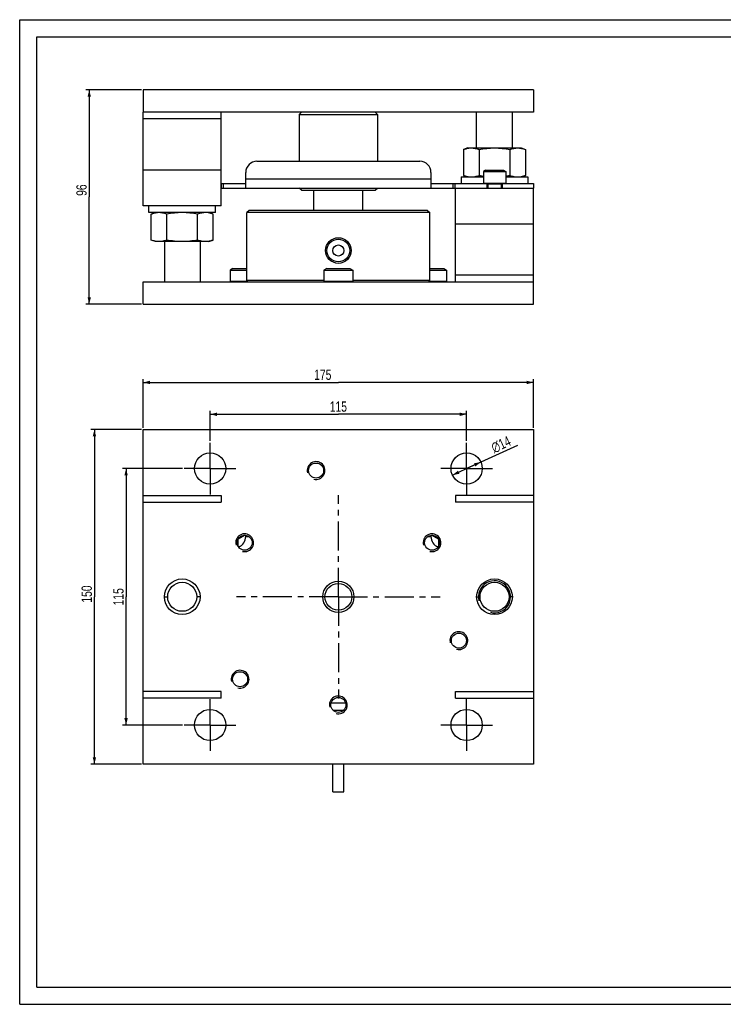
# Model space of a CAD drawing. Header units: millimetres. Extents: x 0 to 410, y 0 to 287.
# Tile 1 of 57: x 0 to 205, y 0 to 287. Entities that reach past the tile are written whole.
import ezdxf

# ---------------------------------------------------------------- set-up
doc = ezdxf.new("R2010")
doc.units = ezdxf.units.MM
doc.header["$LTSCALE"] = 22.55
doc.linetypes.add('CENTER', pattern=[0.6, 0.375, -0.075, 0.075, -0.075])
doc.layers.get('0').update_dxf_attribs({"linetype": 'CONTINUOUS'})
for name, color, linetype in [('02___PRT_ALL_AXES', 7, 'CONTINUOUS'), ('1_ASSI', 7, 'CONTINUOUS'), ('9_QUOTE', 7, 'CONTINUOUS')]:
    doc.layers.add(name, color=color, linetype=linetype)
doc.styles.get("Standard").update_dxf_attribs({"font": 'txt', "width": 0.75})
doc.styles.add('TEXTSTYLE_3', font='gdt', dxfattribs={"width": 0.75})
doc.dimstyles.new('DIMSTYLE_1', dxfattribs={"dimtxt": 3, "dimasz": 2, "dimexe": 0.18, "dimexo": 0.0625, "dimgap": 0.09, "dimtad": 1, "dimdec": 3, "dimlfac": 1.538462, "dimdsep": 46, "dimtxsty": 'Standard', "dimblk": '_FILLED', "dimblk1": '_FILLED', "dimblk2": '_FILLED', "dimcen": 0.09, "dimadec": 0, "dimazin": 0, "dimtp": 0.5, "dimtm": 0.5, "dimtfac": 1, "dimtdec": 3, "dimtofl": 0, "dimtmove": 0, "dimatfit": 3, "dimldrblk": '_FILLED', "dimfxl": 0, "dimtolj": 1, "dimarcsym": 0})
doc.dimstyles.new('DIMSTYLE_2', dxfattribs={"dimtxt": 3, "dimasz": 2, "dimexe": 0.18, "dimexo": 0.0625, "dimgap": 0.09, "dimtad": 1, "dimdec": 3, "dimlfac": 1.538462, "dimdsep": 46, "dimtxsty": 'Standard', "dimblk": '_FILLED', "dimblk1": '_FILLED', "dimblk2": '_FILLED', "dimcen": 0.09, "dimadec": 0, "dimazin": 0, "dimtp": 0.3, "dimtm": 0.3, "dimtfac": 1, "dimtdec": 3, "dimtofl": 0, "dimtmove": 0, "dimatfit": 3, "dimldrblk": '_FILLED', "dimfxl": 0, "dimtolj": 1, "dimarcsym": 0})
doc.dimstyles.new('DIMSTYLE_3', dxfattribs={"dimtxt": 3, "dimasz": 2, "dimexe": 0.18, "dimexo": 0.0625, "dimgap": 0.09, "dimtad": 1, "dimdec": 3, "dimlfac": 1.538462, "dimdsep": 46, "dimtxsty": 'Standard', "dimblk": '_FILLED', "dimblk1": '_FILLED', "dimblk2": '_FILLED', "dimcen": 0.09, "dimadec": 0, "dimazin": 0, "dimtp": 0.2, "dimtm": 0.2, "dimtfac": 1, "dimtdec": 3, "dimtofl": 0, "dimtmove": 0, "dimatfit": 3, "dimldrblk": '_FILLED', "dimfxl": 0, "dimtolj": 1, "dimarcsym": 0})

# ---------------------------------------------------------------- blocks, each defined once
blk = doc.blocks.new('_FILLED')
at = {"color": 0, "linetype": 'ByBlock'}
blk.add_solid([(0, 0), (-1, 0.25), (-1, -0.25)], dxfattribs=at)
blk = doc.blocks.new('*D1')
at = {"layer": '9_QUOTE', "color": 2, "linetype": 'Continuous'}
for p, q in [((35.47, 167.53), (20.77, 167.53)), ((21.77, 167.53), (21.77, 118.78)), ((21.77, 70.03), (21.77, 118.78)), ((35.47, 70.03), (20.77, 70.03))]:
    blk.add_line(p, q, dxfattribs=at)
at = {"layer": '9_QUOTE', "color": 2, "linetype": 'Continuous', "xscale": 2, "yscale": 2, "zscale": 2}
for p, rotation in [((21.77, 167.53), 90), ((21.77, 70.03), 270)]:
    blk.add_blockref('_FILLED', p, dxfattribs=dict(at, rotation=rotation))
at = {"layer": '9_QUOTE', "color": 2, "linetype": 'Continuous', "insert": (18.02, 119.58), "char_height": 3, "width": 5.0625, "attachment_point": 2, "rotation": 90, "line_spacing_factor": 0.9}
blk.add_mtext('150', dxfattribs=at)
blk = doc.blocks.new('*D2')
at = {"layer": '9_QUOTE', "color": 2, "linetype": 'Continuous'}
for p, q in [((35.97, 168.03), (35.97, 182.26)), ((35.97, 181.26), (92.84, 181.26)), ((149.72, 181.26), (92.84, 181.26)), ((149.72, 168.03), (149.72, 182.26))]:
    blk.add_line(p, q, dxfattribs=at)
at = {"layer": '9_QUOTE', "color": 2, "linetype": 'Continuous', "xscale": 2, "yscale": 2, "zscale": 2, "rotation": 180}
blk.add_blockref('_FILLED', (35.97, 181.26), dxfattribs=at)
at = {"layer": '9_QUOTE', "color": 2, "linetype": 'Continuous', "xscale": 2, "yscale": 2, "zscale": 2}
blk.add_blockref('_FILLED', (149.72, 181.26), dxfattribs=at)
at = {"layer": '9_QUOTE', "color": 2, "linetype": 'Continuous', "insert": (88.31, 185.01), "char_height": 3, "width": 5.0625, "attachment_point": 2, "line_spacing_factor": 0.9}
blk.add_mtext('175', dxfattribs=at)
blk = doc.blocks.new('*D3')
at = {"layer": '9_QUOTE', "color": 2, "linetype": 'Continuous'}
for p, q in [((35.47, 266.52), (19.26, 266.52)), ((20.26, 266.52), (20.26, 235.32)), ((20.26, 204.12), (20.26, 235.32)), ((35.47, 204.12), (19.26, 204.12))]:
    blk.add_line(p, q, dxfattribs=at)
at = {"layer": '9_QUOTE', "color": 2, "linetype": 'Continuous', "xscale": 2, "yscale": 2, "zscale": 2}
for p, rotation in [((20.26, 266.52), 90), ((20.26, 204.12), 270)]:
    blk.add_blockref('_FILLED', p, dxfattribs=dict(at, rotation=rotation))
at = {"layer": '9_QUOTE', "color": 2, "linetype": 'Continuous', "insert": (16.51, 237.32), "char_height": 3, "width": 4.125, "attachment_point": 2, "rotation": 90, "line_spacing_factor": 0.9}
blk.add_mtext('96', dxfattribs=at)
blk = doc.blocks.new('*D4')
at = {"layer": '9_QUOTE', "color": 2, "linetype": 'Continuous'}
for p, q in [((55.47, 164.21), (55.47, 172.98)), ((130.22, 164.21), (130.22, 172.98)), ((55.47, 171.98), (92.84, 171.98)), ((130.22, 171.98), (92.84, 171.98))]:
    blk.add_line(p, q, dxfattribs=at)
at = {"layer": '9_QUOTE', "color": 2, "linetype": 'Continuous', "xscale": 2, "yscale": 2, "zscale": 2, "rotation": 180}
blk.add_blockref('_FILLED', (55.47, 171.98), dxfattribs=at)
at = {"layer": '9_QUOTE', "color": 2, "linetype": 'Continuous', "xscale": 2, "yscale": 2, "zscale": 2}
blk.add_blockref('_FILLED', (130.22, 171.98), dxfattribs=at)
at = {"layer": '9_QUOTE', "color": 2, "linetype": 'Continuous', "insert": (92.84, 175.73), "char_height": 3, "width": 3.9375, "attachment_point": 2, "line_spacing_factor": 0.9}
blk.add_mtext('115', dxfattribs=at)
blk = doc.blocks.new('*D5')
at = {"layer": '9_QUOTE', "color": 2, "linetype": 'Continuous'}
for p, q in [((47.42, 156.16), (30, 156.16)), ((31, 156.16), (31, 118.78)), ((31, 81.41), (31, 118.78)), ((47.42, 81.41), (30, 81.41))]:
    blk.add_line(p, q, dxfattribs=at)
at = {"layer": '9_QUOTE', "color": 2, "linetype": 'Continuous', "xscale": 2, "yscale": 2, "zscale": 2}
for p, rotation in [((31, 156.16), 90), ((31, 81.41), 270)]:
    blk.add_blockref('_FILLED', p, dxfattribs=dict(at, rotation=rotation))
at = {"layer": '9_QUOTE', "color": 2, "linetype": 'Continuous', "insert": (27.25, 118.78), "char_height": 3, "width": 3.9375, "attachment_point": 2, "rotation": 90, "line_spacing_factor": 0.9}
blk.add_mtext('115', dxfattribs=at)
blk = doc.blocks.new('*D6')
at = {"layer": '9_QUOTE', "color": 2, "linetype": 'Continuous'}
for p, q in [((130.22, 156.16), (145.11, 163.01)), ((134.35, 158.06), (130.22, 156.16)), ((126.08, 154.25), (130.22, 156.16))]:
    blk.add_line(p, q, dxfattribs=at)
at = {"layer": '9_QUOTE', "color": 2, "linetype": 'Continuous', "xscale": 2, "yscale": 2, "zscale": 2}
for p, rotation in [((134.35, 158.06), 24.71825125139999), ((126.08, 154.25), 204.7182512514)]:
    blk.add_blockref('_FILLED', p, dxfattribs=dict(at, rotation=rotation))
at = {"layer": '9_QUOTE', "color": 2, "linetype": 'Continuous', "insert": (137.01, 163.41), "char_height": 3, "width": 7.1875, "attachment_point": 1, "rotation": 24.7183, "line_spacing_factor": 0.9, "style": 'TEXTSTYLE_3'}
blk.add_mtext('{\\Fgdt;n}\\Ftxt;14', dxfattribs=at)

msp = doc.modelspace()

# ---------------------------------------------------------------- linework, layer by layer
at = {"color": 2, "linetype": 'Continuous'}
for p, q in [((0, 0), (0, 287)), ((0, 287), (410, 287)), ((0, 0), (410, 0))]:
    msp.add_line(p, q, dxfattribs=at)
at = {"color": 7, "linetype": 'Continuous'}
for p, q in [((5, 5), (5, 282)), ((5, 282), (405, 282)), ((35.96602, 266.51811), (35.96602, 260.01811)), ((149.71602, 266.51811), (35.96602, 266.51811)), ((149.71602, 266.51811), (149.71602, 260.01811)), ((149.71602, 260.01811), (35.96602, 260.01811)), ((81.46602, 259.36811), (104.21602, 259.36811)), ((82.11604, 260.01808), (81.46605, 259.36808)), ((103.566, 260.01808), (104.216, 259.36808)), ((58.71602, 258.06811), (35.96602, 258.06811)), ((69.11602, 245.71811), (116.56602, 245.71811)), ((65.86602, 237.91811), (65.86602, 242.46811)), ((119.81602, 242.46811), (119.81602, 237.91811)), ((135.09102, 242.75784), (141.59102, 242.75784)), ((135.71505, 243.11805), (135.09106, 242.75778)), ((135.71502, 243.11811), (140.96702, 243.11811)), ((140.96699, 243.11805), (141.59099, 242.75778)), ((140.61602, 239.21811), (136.06602, 239.21811)), ((58.71602, 237.91811), (136.06602, 237.91811)), ((82.11605, 237.26813), (81.46605, 237.91813)), ((82.11602, 237.26811), (103.56602, 237.26811)), ((103.566, 237.26813), (104.216, 237.91813)), ((66.84102, 231.4181), (66.19102, 230.7681)), ((119.49102, 230.76811), (66.19102, 230.76811)), ((118.84102, 231.41811), (66.84102, 231.41811)), ((118.84102, 231.4181), (119.49102, 230.7681)), ((61.31457, 214.03775), (66.19102, 214.03775)), ((62.14662, 214.51802), (61.31463, 214.03764)), ((62.14657, 214.51811), (66.19102, 214.51811)), ((88.61602, 214.03775), (97.06602, 214.03775)), ((89.44807, 214.51802), (88.61608, 214.03764)), ((89.44802, 214.51811), (96.23402, 214.51811)), ((96.23397, 214.51802), (97.06596, 214.03764)), ((119.49102, 214.51811), (123.53547, 214.51811)), ((119.49102, 214.03775), (124.36747, 214.03775)), ((123.53542, 214.51802), (124.36741, 214.03764)), ((149.71602, 212.56811), (126.96602, 212.56811)), ((35.96602, 204.11811), (35.96602, 210.61811)), ((35.96602, 210.61811), (149.71602, 210.61811)), ((66.51602, 210.61811), (66.19102, 210.94311)), ((88.61602, 210.94311), (66.19102, 210.94311)), ((119.49102, 210.94311), (97.06602, 210.94311)), ((119.16602, 210.61811), (119.49102, 210.94311)), ((149.71602, 204.11811), (149.71602, 210.61811)), ((35.96602, 204.11811), (149.71602, 204.11811)), ((35.96602, 70.03153), (35.96602, 167.53153)), ((35.96602, 167.53153), (149.71602, 167.53153)), ((149.71602, 167.53153), (149.71602, 70.03153)), ((35.96602, 148.35653), (58.71602, 148.35653)), ((35.96602, 146.40653), (58.71602, 146.40653)), ((58.71602, 148.35653), (58.71602, 146.40653)), ((126.96602, 148.35653), (126.96602, 146.40653)), ((149.71602, 148.35653), (126.96602, 148.35653)), ((149.71602, 146.40653), (126.96602, 146.40653)), ((63.58957, 133.54237), (63.58957, 135.54569)), ((63.69702, 135.7319), (65.42985, 136.73235)), ((65.64929, 136.73235), (65.86602, 136.60722)), ((119.81602, 136.60722), (120.03276, 136.73235)), ((120.25219, 136.73235), (121.98502, 135.7319)), ((122.09247, 135.54569), (122.09247, 133.54237)), ((63.78883, 133.30315), (63.69702, 133.35616)), ((121.98502, 133.35616), (121.89321, 133.30315)), ((42.14102, 118.78153), (43.11607, 118.78153)), ((52.54102, 118.78153), (51.56598, 118.78153)), ((133.14102, 118.78153), (134.11607, 118.78153)), ((143.54102, 118.78153), (142.56598, 118.78153)), ((58.71602, 91.15653), (35.96602, 91.15653)), ((58.71602, 89.20653), (35.96602, 89.20653)), ((58.71602, 89.20653), (58.71602, 91.15653)), ((126.96602, 91.15653), (149.71602, 91.15653)), ((126.96602, 89.20653), (126.96602, 91.15653)), ((126.96602, 89.20653), (149.71602, 89.20653)), ((90.74653, 87.90653), (94.93552, 87.90653)), ((91.26084, 85.73729), (94.4212, 85.73729)), ((149.71602, 70.03153), (35.96602, 70.03153)), ((91.21602, 61.89881), (91.21602, 70.03153)), ((94.46602, 61.89881), (94.46602, 70.03153)), ((91.21602, 61.89881), (94.46602, 61.89881)), ((5, 5), (405, 5))]:
    msp.add_line(p, q, dxfattribs=at)
at = {"color": 3, "linetype": 'Continuous'}
for p, q in [((35.96602, 232.71811), (35.96602, 260.01811)), ((58.71602, 232.71811), (58.71602, 260.01811)), ((58.71602, 239.21811), (65.86602, 239.21811)), ((119.81602, 239.21811), (136.06602, 239.21811)), ((126.96602, 210.61811), (126.96602, 237.91811)), ((136.06602, 237.91811), (140.61602, 237.91811)), ((149.71602, 210.61811), (149.71602, 237.91811)), ((58.71602, 232.71811), (35.96602, 232.71811)), ((65.86602, 136.71065), (65.86602, 136.33153)), ((119.81602, 136.71065), (119.81602, 136.33153))]:
    msp.add_line(p, q, dxfattribs=at)
at = {"color": 9, "linetype": 'Continuous'}
for p, q in [((58.71602, 243.11811), (35.96602, 243.11811)), ((58.77057, 237.91811), (58.77057, 239.21811)), ((59.41148, 237.91811), (59.41148, 239.21811)), ((119.81602, 240.51811), (65.86602, 240.51811)), ((126.27057, 237.91811), (126.27057, 239.21811)), ((126.91147, 237.91811), (126.91147, 239.21811)), ((141.59102, 239.28311), (135.09102, 239.28311)), ((140.29102, 239.06211), (136.39102, 239.06211)), ((126.96602, 227.51811), (149.71602, 227.51811)), ((66.45103, 210.68311), (61.31457, 210.68311)), ((97.06602, 210.68311), (88.61602, 210.68311)), ((124.36747, 210.68311), (119.23102, 210.68311)), ((63.52457, 133.67967), (63.52457, 135.40838)), ((63.65457, 135.63233), (63.63739, 135.63233)), ((63.64614, 135.64694), (63.65457, 135.63233)), ((63.65457, 135.63233), (65.53957, 136.72064)), ((63.65457, 133.45572), (63.65457, 135.63233)), ((63.78674, 135.85875), (65.27921, 136.72043)), ((65.53957, 136.72064), (65.86602, 136.53216)), ((65.79993, 136.72043), (65.86602, 136.68227)), ((65.86602, 136.33153), (66.80758, 136.33153)), ((118.87446, 136.33153), (119.81602, 136.33153)), ((119.81602, 136.53216), (120.14247, 136.72064)), ((119.81602, 136.68227), (119.88211, 136.72043)), ((120.14247, 136.72064), (122.02747, 135.63233)), ((120.40284, 136.72043), (121.8953, 135.85875)), ((122.02747, 135.63233), (122.03591, 135.64694)), ((122.04465, 135.63233), (122.02747, 135.63233)), ((122.02747, 135.63233), (122.02747, 133.45572)), ((122.15747, 135.40838), (122.15747, 133.67967)), ((63.63739, 133.45572), (63.65457, 133.45572)), ((63.65457, 133.45572), (63.64614, 133.44112)), ((63.86476, 133.33437), (63.65457, 133.45572)), ((122.02747, 133.45572), (121.81728, 133.33437)), ((122.02747, 133.45572), (122.04465, 133.45572)), ((122.03591, 133.44112), (122.02747, 133.45572))]:
    msp.add_line(p, q, dxfattribs=at)
at = {"color": 7, "linetype": 'Continuous'}
for centre, radius in [((92.84102, 219.71811), 3.7375), ((92.84102, 219.71811), 3.315), ((92.84102, 219.71811), 1.625), ((47.34102, 118.78153), 5.2), ((138.34102, 118.78153), 5.2), ((47.34102, 118.78153), 4.22496), ((92.84102, 118.78153), 3.89996), ((138.34102, 118.78153), 4.22496)]:
    msp.add_circle(centre, radius, dxfattribs=at)
for centre, radius, start, end in [((69.11602, 242.46811), 3.25, 90, 180), ((116.56602, 242.46811), 3.25, 0, 90), ((135.15602, 239.28311), 0.065, 180, 270), ((136.23502, 239.06211), 0.156, 0, 89.999997), ((140.44702, 239.06211), 0.156, 90.0000011, 180), ((141.52602, 239.28311), 0.065, 270, 360), ((61.37957, 210.68311), 0.065, 180, 270), ((88.68102, 210.68311), 0.065, 180, 270), ((97.00102, 210.68311), 0.065, 270, 360), ((124.30247, 210.68311), 0.065, 270, 360)]:
    msp.add_arc(centre, radius, start, end, dxfattribs=at)
at = {"color": 2, "linetype": 'Continuous'}
for centre, radius in [((86.35092, 155.58872), 2.6), ((65.53957, 134.54403), 2.6), ((120.14247, 134.54403), 2.6), ((138.34102, 118.78153), 4.68), ((127.96203, 105.99852), 2.6), ((64.21011, 94.75734), 2.6), ((92.84102, 87.25653), 2.6)]:
    msp.add_arc(centre, radius, 255, 195, dxfattribs=at)
at = {"color": 3, "linetype": 'Continuous'}
for centre, start, end in [((62.61602, 136.33153), 290.3371628, 360), ((123.06602, 136.33153), 180, 249.6628372)]:
    msp.add_arc(centre, 3.25, start, end, dxfattribs=at)
at = {"layer": '02___PRT_ALL_AXES', "color": 7, "linetype": 'Continuous'}
for p, q in [((85.69102, 231.41811), (85.69102, 237.26811)), ((99.99102, 231.41811), (99.99102, 237.26811)), ((66.19102, 210.94311), (66.19102, 230.76811)), ((119.49102, 210.94311), (119.49102, 230.76811))]:
    msp.add_line(p, q, dxfattribs=at)
at = {"layer": '02___PRT_ALL_AXES', "color": 1, "linetype": 'CENTER'}
for q in [(92.84102, 148.43153), (63.19102, 118.78153), (92.84102, 89.13153), (122.49102, 118.78153)]:
    msp.add_line((92.84102, 118.78153), q, dxfattribs=at)
at = {"layer": '1_ASSI', "color": 7, "linetype": 'Continuous'}
for p, q in [((81.46602, 259.36811), (81.46602, 245.71811)), ((104.21602, 259.36811), (104.21602, 245.71811)), ((133.14102, 249.61811), (133.14102, 260.01811)), ((143.54102, 249.61811), (143.54102, 260.01811)), ((130.54102, 249.61811), (129.33436, 249.17892)), ((129.33436, 249.17892), (129.33436, 241.6073)), ((130.54137, 249.61811), (146.14067, 249.61811)), ((133.83769, 249.17892), (133.83769, 241.6073)), ((142.84435, 249.17892), (142.84435, 241.6073)), ((146.14102, 249.61811), (147.34769, 249.17892)), ((147.34769, 249.17892), (147.34769, 241.6073)), ((128.59102, 241.16811), (135.09102, 241.16811)), ((128.59102, 241.16811), (128.59102, 239.21811)), ((129.33436, 241.6073), (130.54102, 241.16811)), ((135.09102, 242.75784), (135.09102, 239.28311)), ((141.59102, 242.75784), (141.59102, 239.28311)), ((141.59102, 241.16811), (148.09102, 241.16811)), ((147.34769, 241.6073), (146.14102, 241.16811)), ((148.09102, 241.16811), (148.09102, 239.21811)), ((136.06602, 239.21811), (136.06602, 237.91811)), ((136.39102, 239.06211), (136.39102, 237.91811)), ((140.29102, 239.06211), (140.29102, 237.91811)), ((140.61602, 239.21811), (140.61602, 237.91811)), ((149.71602, 239.21811), (149.71602, 237.91811)), ((140.61602, 237.91811), (149.71602, 237.91811)), ((37.59102, 230.76811), (37.59102, 232.71811)), ((57.09102, 230.76811), (57.09102, 232.71811)), ((57.09102, 230.76811), (37.59102, 230.76811)), ((38.33436, 230.32892), (39.54102, 230.76811)), ((38.33436, 222.7573), (38.33436, 230.32892)), ((42.83769, 222.7573), (42.83769, 230.32892)), ((51.84435, 222.7573), (51.84435, 230.32892)), ((56.34769, 230.32892), (55.14102, 230.76811)), ((56.34769, 222.7573), (56.34769, 230.32892)), ((39.54102, 222.31811), (38.33436, 222.7573)), ((55.14067, 222.31811), (39.54137, 222.31811)), ((42.14102, 222.31811), (42.14102, 210.61811)), ((52.54102, 222.31811), (52.54102, 210.61811)), ((55.14102, 222.31811), (56.34769, 222.7573)), ((61.31457, 214.03775), (61.31457, 210.68311)), ((88.61602, 214.03775), (88.61602, 210.68311)), ((97.06602, 214.03775), (97.06602, 210.68311)), ((124.36747, 214.03775), (124.36747, 210.68311))]:
    msp.add_line(p, q, dxfattribs=at)
at = {"layer": '1_ASSI', "color": 3, "linetype": 'Continuous'}
msp.add_line((140.61602, 239.21811), (149.71602, 239.21811), dxfattribs=at)
at = {"layer": '1_ASSI', "color": 1, "linetype": 'CENTER'}
for p, q in [((55.46602, 156.15653), (55.46602, 163.70653)), ((130.21602, 156.15653), (130.21602, 163.70653)), ((55.46602, 156.15653), (47.91602, 156.15653)), ((55.46602, 156.15653), (55.46602, 148.60653)), ((55.46602, 156.15653), (63.01602, 156.15653)), ((130.21602, 156.15653), (122.66602, 156.15653)), ((130.21602, 156.15653), (130.21602, 148.60653)), ((130.21602, 156.15653), (137.76602, 156.15653)), ((55.46602, 81.40653), (55.46602, 88.95653)), ((130.21602, 81.40653), (130.21602, 88.95653)), ((55.46602, 81.40653), (47.91602, 81.40653)), ((55.46602, 81.40653), (55.46602, 73.85653)), ((55.46602, 81.40653), (63.01602, 81.40653)), ((130.21602, 81.40653), (122.66602, 81.40653)), ((130.21602, 81.40653), (137.76602, 81.40653)), ((130.21602, 81.40653), (130.21602, 73.85653))]:
    msp.add_line(p, q, dxfattribs=at)
at = {"layer": '1_ASSI', "color": 7, "linetype": 'Continuous'}
for centre, radius in [((55.46602, 156.15653), 4.55), ((130.21602, 156.15653), 4.55), ((86.35092, 155.58872), 2.19375), ((65.53957, 134.54403), 2.19375), ((120.14247, 134.54403), 2.19375), ((138.34102, 118.78153), 5.2), ((92.84102, 118.78153), 4.55), ((127.96203, 105.99852), 2.19375), ((64.21011, 94.75734), 2.19375), ((92.84102, 87.25653), 2.19375), ((55.46602, 81.40653), 4.55), ((130.21602, 81.40653), 4.55)]:
    msp.add_circle(centre, radius, dxfattribs=at)
for centre, radius, start, end in [((131.70744, 243.32569), 6.30117, 100.5078943, 101.3085356), ((131.70744, 247.46052), 6.30117, 258.6914644, 259.4921057), ((139.4134, 272.11981), 31.01777, 259.6443083, 261.9891185), ((137.26865, 272.11981), 31.01777, 278.0108821, 280.3556919), ((53.9746, 224.47569), 6.30117, 78.6914644, 79.4921057), ((53.9746, 228.61052), 6.30117, 280.5078943, 281.3085356)]:
    msp.add_arc(centre, radius, start, end, dxfattribs=at)
for points, knots in [([(129.33436, 249.17892), (129.42821, 249.21307), (129.80095, 249.34244), (130.18284, 249.44674), (130.47183, 249.50452)], [0, 0, 0, 0, 0.253104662, 1, 1, 1, 1]), ([(130.55829, 249.52118), (130.64346, 249.53698), (130.98329, 249.59276), (131.32828, 249.61811), (131.58602, 249.61811)], [0, 0, 0, 0, 0.251527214, 1, 1, 1, 1]), ([(131.58602, 249.61811), (131.96496, 249.61811), (132.73424, 249.53346), (133.47237, 249.31188), (133.83769, 249.17892)], [0, 0, 0, 0, 0.493592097, 1, 1, 1, 1]), ([(133.83769, 249.17892), (134.58043, 249.31408), (136.07547, 249.53622), (137.58616, 249.61811), (138.34102, 249.61811)], [0, 0, 0, 0, 0.500026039, 1, 1, 1, 1]), ([(138.34102, 249.61811), (139.09588, 249.61811), (140.60657, 249.53622), (142.10161, 249.31408), (142.84435, 249.17892)], [0, 0, 0, 0, 0.499973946, 1, 1, 1, 1]), ([(142.84435, 249.17892), (143.20968, 249.31188), (143.94781, 249.53346), (144.71709, 249.61811), (145.09602, 249.61811)], [0, 0, 0, 0, 0.506407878, 1, 1, 1, 1]), ([(145.09602, 249.61811), (145.47495, 249.61811), (146.24423, 249.53346), (146.98236, 249.31188), (147.34769, 249.17892)], [0, 0, 0, 0, 0.493592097, 1, 1, 1, 1]), ([(129.33436, 241.6073), (129.42821, 241.57314), (129.80095, 241.44378), (130.18284, 241.33947), (130.47183, 241.28169)], [0, 0, 0, 0, 0.253104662, 1, 1, 1, 1]), ([(130.55829, 241.26503), (130.64346, 241.24923), (130.98329, 241.19345), (131.32828, 241.16811), (131.58602, 241.16811)], [0, 0, 0, 0, 0.251527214, 1, 1, 1, 1]), ([(131.58602, 241.16811), (131.96496, 241.16811), (132.73424, 241.25275), (133.47237, 241.47433), (133.83769, 241.6073)], [0, 0, 0, 0, 0.493592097, 1, 1, 1, 1]), ([(142.84435, 241.6073), (143.20968, 241.47433), (143.94781, 241.25275), (144.71709, 241.16811), (145.09602, 241.16811)], [0, 0, 0, 0, 0.506407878, 1, 1, 1, 1]), ([(145.09602, 241.16811), (145.47495, 241.16811), (146.24423, 241.25275), (146.98236, 241.47433), (147.34769, 241.6073)], [0, 0, 0, 0, 0.493592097, 1, 1, 1, 1]), ([(40.58602, 230.76811), (40.20709, 230.76811), (39.43781, 230.68346), (38.69968, 230.46188), (38.33436, 230.32892)], [0, 0, 0, 0, 0.493592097, 1, 1, 1, 1]), ([(42.83769, 230.32892), (42.47237, 230.46188), (41.73424, 230.68346), (40.96496, 230.76811), (40.58602, 230.76811)], [0, 0, 0, 0, 0.506407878, 1, 1, 1, 1]), ([(47.34102, 230.76811), (46.58616, 230.76811), (45.07547, 230.68622), (43.58043, 230.46408), (42.83769, 230.32892)], [0, 0, 0, 0, 0.499973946, 1, 1, 1, 1]), ([(51.84435, 230.32892), (51.10161, 230.46408), (49.60657, 230.68622), (48.09588, 230.76811), (47.34102, 230.76811)], [0, 0, 0, 0, 0.500026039, 1, 1, 1, 1]), ([(54.09602, 230.76811), (53.71709, 230.76811), (52.94781, 230.68346), (52.20968, 230.46188), (51.84435, 230.32892)], [0, 0, 0, 0, 0.493592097, 1, 1, 1, 1]), ([(55.12375, 230.67118), (55.03859, 230.68698), (54.69875, 230.74276), (54.35377, 230.76811), (54.09602, 230.76811)], [0, 0, 0, 0, 0.251527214, 1, 1, 1, 1]), ([(56.34769, 230.32892), (56.25384, 230.36307), (55.88109, 230.49244), (55.4992, 230.59674), (55.21021, 230.65452)], [0, 0, 0, 0, 0.253104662, 1, 1, 1, 1]), ([(40.58602, 222.31811), (40.20709, 222.31811), (39.43781, 222.40275), (38.69968, 222.62433), (38.33436, 222.7573)], [0, 0, 0, 0, 0.493592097, 1, 1, 1, 1]), ([(42.83769, 222.7573), (42.47237, 222.62433), (41.73424, 222.40275), (40.96496, 222.31811), (40.58602, 222.31811)], [0, 0, 0, 0, 0.506407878, 1, 1, 1, 1]), ([(47.34102, 222.31811), (46.58616, 222.31811), (45.07547, 222.39999), (43.58043, 222.62213), (42.83769, 222.7573)], [0, 0, 0, 0, 0.499973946, 1, 1, 1, 1]), ([(51.84435, 222.7573), (51.10161, 222.62213), (49.60657, 222.39999), (48.09588, 222.31811), (47.34102, 222.31811)], [0, 0, 0, 0, 0.500026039, 1, 1, 1, 1]), ([(54.09602, 222.31811), (53.71709, 222.31811), (52.94781, 222.40275), (52.20968, 222.62433), (51.84435, 222.7573)], [0, 0, 0, 0, 0.493592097, 1, 1, 1, 1]), ([(55.12375, 222.41503), (55.03859, 222.39923), (54.69875, 222.34345), (54.35377, 222.31811), (54.09602, 222.31811)], [0, 0, 0, 0, 0.251527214, 1, 1, 1, 1]), ([(56.34769, 222.7573), (56.25384, 222.72314), (55.88109, 222.59378), (55.4992, 222.48947), (55.21021, 222.43169)], [0, 0, 0, 0, 0.253104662, 1, 1, 1, 1])]:
    msp.add_open_spline(points, degree=3, knots=knots, dxfattribs=at)

# ---------------------------------------------------------------- dimensions: what is measured, and where the dimension line sits
at = {"layer": '9_QUOTE', "color": 2, "linetype": 'Continuous'}
for base, p1, p2, angle, dimstyle, picture, middle in [((20.26008, 204.11811), (35.46602, 266.51811), (35.46602, 204.11811), 270, 'DIMSTYLE_2', '*D3', (18.01008, 237.31622)), ((21.76717, 167.53153), (35.46602, 70.03153), (35.46602, 167.53153), 90, 'DIMSTYLE_1', '*D1', (19.51717, 119.58089)), ((31.00264, 81.40653), (47.41602, 156.15653), (47.41602, 81.40653), 270, 'DIMSTYLE_2', '*D5', (28.75264, 118.78153))]:
    dim = msp.add_linear_dim(base=base, p1=p1, p2=p2, angle=angle, dimstyle=dimstyle, dxfattribs=at)
    dim.commit()
    dim.dimension.update_dxf_attribs({"geometry": picture, "text_midpoint": middle, "dimtype": 160})
for base, p1, p2, dimstyle, picture, middle in [((149.71602, 181.25661), (35.96602, 168.03153), (149.71602, 168.03153), 'DIMSTYLE_1', '*D2', (88.3122, 183.50661)), ((130.21602, 171.98096), (55.46602, 164.20653), (130.21602, 164.20653), 'DIMSTYLE_2', '*D4', (92.84102, 174.23096))]:
    dim = msp.add_linear_dim(base=base, p1=p1, p2=p2, dimstyle=dimstyle, dxfattribs=at)
    dim.commit()
    dim.dimension.update_dxf_attribs({"geometry": picture, "text_midpoint": middle, "dimtype": 160})
dim = msp.add_diameter_dim_2p(p1=(134.34913, 158.05914), p2=(126.08292, 154.25392), dimstyle='DIMSTYLE_3', dxfattribs=at)
dim.commit()
dim.dimension.update_dxf_attribs({"geometry": '*D6', "text_midpoint": (140.90311, 163.55311), "dimtype": 163})

doc.saveas('drawing.dxf')
